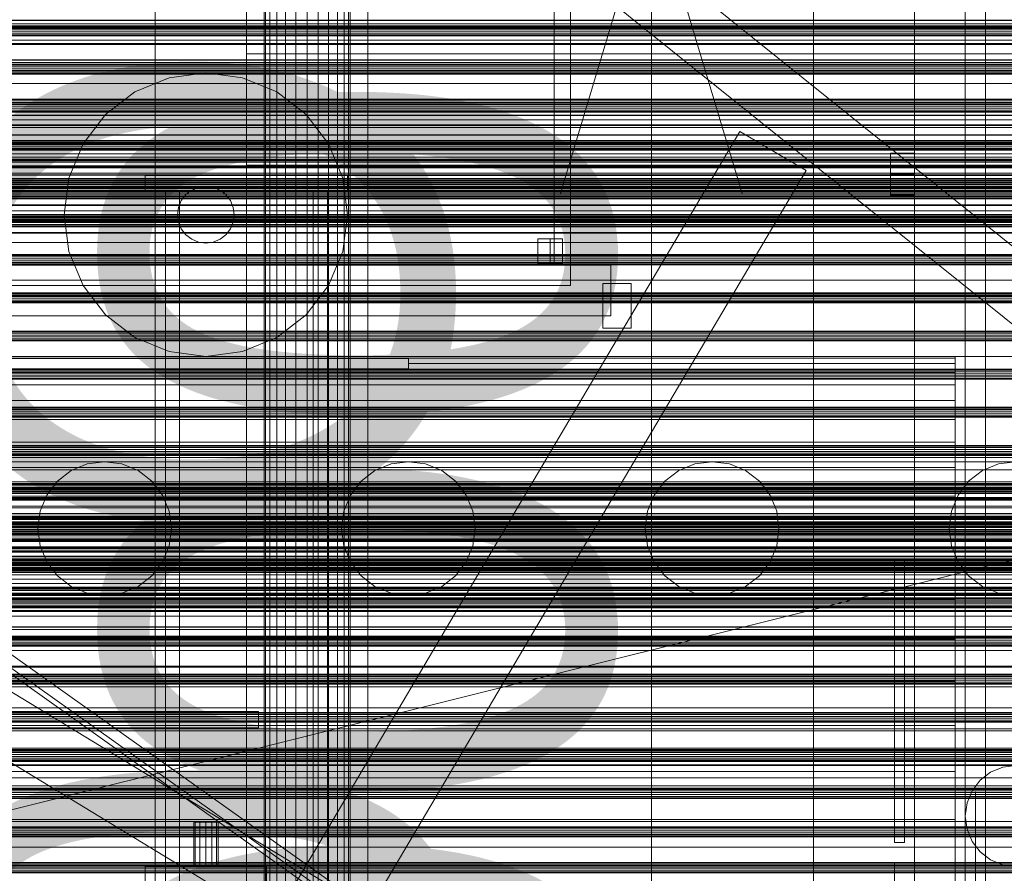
# Model space of a CAD drawing. Header units: millimetres. Extents: x -2233 to 65662, y -50530 to 6847.
# Tile 28 of 256: x -1092 to -606, y -34155 to -33734. Entities that reach past the tile are written whole.
import ezdxf

# ---------------------------------------------------------------- set-up
doc = ezdxf.new("R2010")
doc.units = ezdxf.units.MM
for name, color, linetype, lineweight in [('COTAS_O', 1, 'Continuous', 0), ('frontal_briquetadora', 7, 'Continuous', 0), ('frontal_C01', 7, 'Continuous', 0), ('frontal_C03', 7, 'Continuous', 0), ('frontal_dosificador', 7, 'Continuous', 0), ('frontal_mezcladora', 7, 'Continuous', 0), ('frontal_secador', 7, 'Continuous', 0), ('frontal_tolva', 7, 'Continuous', 0)]:
    doc.layers.add(name, color=color, linetype=linetype, lineweight=lineweight)
doc.dimstyles.new('R19_100', dxfattribs={"dimtxt": 250, "dimasz": 150, "dimexe": 150, "dimexo": 80, "dimgap": 100, "dimtad": 1, "dimtih": 1, "dimtoh": 1, "dimdsep": 46, "dimcen": 0.09, "dimadec": 0, "dimazin": 0, "dimtfac": 1, "dimtdec": 4, "dimtofl": 0, "dimtmove": 0, "dimatfit": 3, "dimfxl": 1, "dimtolj": 1, "dimtzin": 0, "dimarcsym": 0})

# ---------------------------------------------------------------- blocks, each defined once
blk = doc.blocks.new('DIM_R32_38')
at = {"layer": 'COTAS_O'}
for p, q in [((-1725, -31700), (-1025, -31700)), ((-1025, -31700), (-1070, -31850)), ((-1025, -34400), (-1025, -31700)), ((-1025, -31700), (-980, -31850)), ((-1025, -34400), (-1070, -34250)), ((-1025, -34400), (-980, -34250)), ((-1725, -34400), (-1025, -34400))]:
    blk.add_line(p, q, dxfattribs=at)
blk.add_text('2700 O', height=250, rotation=90, dxfattribs=at).set_placement((-1125, -33050))
blk = doc.blocks.new('DIM_R32_39')
at = {"layer": 'COTAS_O'}
for p, q in [((-1725, -33700), (-1575, -33655)), ((1725, -33700), (1575, -33655)), ((-1725, -34400), (-1725, -33700)), ((-1725, -33700), (1725, -33700)), ((-1725, -33700), (-1575, -33745)), ((1725, -33700), (1575, -33745)), ((1725, -34400), (1725, -33700))]:
    blk.add_line(p, q, dxfattribs=at)
blk.add_text('3450 O', height=250, dxfattribs=at).set_placement((0, -33600))
blk = doc.blocks.new('DIM_R32_42')
at = {"layer": 'COTAS_O'}
for p, q in [((-650, -33700), (50, -33700)), ((50, -33700), (5, -33850)), ((50, -34900), (50, -33700)), ((50, -33700), (95, -33850)), ((50, -34900), (5, -34750)), ((50, -34900), (95, -34750)), ((-650, -34900), (50, -34900))]:
    blk.add_line(p, q, dxfattribs=at)
blk.add_text('1200 O', height=250, rotation=90, dxfattribs=at).set_placement((-50, -34300))
blk = doc.blocks.new('DIM_R32_43')
at = {"layer": 'COTAS_O'}
for p, q in [((-650, -34200), (-500, -34155)), ((650, -34200), (500, -34155)), ((-650, -34900), (-650, -34200)), ((-650, -34200), (650, -34200)), ((-650, -34200), (-500, -34245)), ((650, -34200), (500, -34245)), ((650, -34900), (650, -34200))]:
    blk.add_line(p, q, dxfattribs=at)
blk.add_text('1300 O', height=250, dxfattribs=at).set_placement((0, -34100))
blk = doc.blocks.new('DIM_R32_44')
at = {"layer": 'COTAS_O'}
for p, q in [((-1480, -33670), (-780, -33670)), ((-780, -33670), (-825, -33820)), ((-780, -36000), (-780, -33670)), ((-780, -33670), (-735, -33820)), ((-780, -36000), (-825, -35850)), ((-780, -36000), (-735, -35850)), ((-1480, -36000), (-780, -36000))]:
    blk.add_line(p, q, dxfattribs=at)
blk.add_text('2330 O', height=250, rotation=90, dxfattribs=at).set_placement((-880, -34835))
blk = doc.blocks.new('DIM_R32_46')
at = {"layer": 'COTAS_O'}
for p, q in [((-1400, -33000), (-700, -33000)), ((-700, -33000), (-745, -33150)), ((-700, -36000), (-700, -33000)), ((-700, -33000), (-655, -33150)), ((-700, -36000), (-745, -35850)), ((-700, -36000), (-655, -35850)), ((-1400, -36000), (-700, -36000))]:
    blk.add_line(p, q, dxfattribs=at)
blk.add_text('3000 O', height=250, rotation=90, dxfattribs=at).set_placement((-800, -34500))

msp = doc.modelspace()

# ---------------------------------------------------------------- linework, layer by layer
at = {"layer": 'frontal_briquetadora'}
for p, q in [((-630, -33900), (-1405, -33900)), ((-630, -33900.878), (-1405, -33900.878)), ((-1260, -33901), (-900, -33901)), ((-900, -33901), (-900, -33903.508)), ((-900, -33906.194), (-900, -33901)), ((-630, -33900.878), (-630, -33900)), ((-630, -33903.508), (-630, -33900.878)), ((-1260, -33906.194), (-900, -33906.194)), ((-900, -33903.508), (-900, -33906.194)), ((-630, -33903.508), (-900, -33903.508)), ((-630, -33907.878), (-630, -33903.508)), ((-630, -33907.878), (-1405, -33907.878)), ((-630, -33913.97), (-630, -33907.878)), ((-630, -33913.97), (-1405, -33913.97)), ((-630, -33921.759), (-630, -33913.97)), ((-630, -33921.759), (-1405, -33921.759)), ((-630, -33931.209), (-630, -33921.759)), ((-630, -33931.209), (-1405, -33931.209)), ((-630, -33942.282), (-630, -33931.209)), ((-630, -33942.282), (-1405, -33942.282)), ((-630, -33954.93), (-630, -33942.282)), ((-630, -33954.93), (-1405, -33954.93)), ((-630, -33969.097), (-630, -33954.93)), ((-630, -33969.097), (-1405, -33969.097)), ((-630, -33984.725), (-630, -33969.097)), ((-630, -33984.725), (-1405, -33984.725)), ((-630, -34001.746), (-630, -33984.725)), ((-630, -34001.746), (-1405, -34001.746)), ((-630, -34020.086), (-630, -34001.746)), ((-630, -34020.086), (-1405, -34020.086)), ((-630, -34039.668), (-630, -34020.086)), ((-630, -34039.668), (-1405, -34039.668)), ((-630, -34060.408), (-630, -34039.668)), ((-630, -34060.408), (-1405, -34060.408)), ((-630, -34082.216), (-630, -34060.408)), ((-974, -34075.4), (-1226, -34075.4)), ((-974, -34075.4), (-974, -34083.4)), ((-630, -34082.216), (-1405, -34082.216)), ((-974, -34083.4), (-1226, -34083.4)), ((-980, -34083.4), (-1220, -34083.4)), ((-980, -34083.4), (-980, -34188.4)), ((-630, -34105), (-630, -34082.216)), ((-630, -34101.1), (-630, -34100)), ((-630, -34104.388), (-630, -34101.1)), ((-630, -34105), (-1405, -34105)), ((-630, -34109.82), (-630, -34104.388)), ((-630, -34128.662), (-630, -34105)), ((-630, -34117.33), (-630, -34109.82)), ((-620, -34116.167), (-620, -34115)), ((-630, -34126.823), (-630, -34117.33)), ((-620, -34119.649), (-620, -34116.167)), ((-620, -34125.397), (-620, -34119.649)), ((-620, -34133.327), (-620, -34125.397)), ((-630, -34128.662), (-1405, -34128.662)), ((-630, -34138.179), (-630, -34126.823)), ((-630, -34153.1), (-630, -34128.662)), ((-620, -34143.323), (-620, -34133.327)), ((-630, -34151.256), (-630, -34138.179)), ((-620, -34155.238), (-620, -34143.323)), ((-630, -34153.1), (-1405, -34153.1)), ((-630, -34165.889), (-630, -34151.256)), ((-630, -34178.21), (-630, -34153.1)), ((-620, -34168.9), (-620, -34155.238))]:
    msp.add_line(p, q, dxfattribs=at)
at = {"layer": 'frontal_C01'}
for p, q in [((-980, -33750.588), (-980, -33755.588)), ((980, -33750.588), (-980, -33750.588)), ((980, -33755.588), (-980, -33755.588)), ((-980, -33755.588), (-980, -33805.588)), ((-996.358, -34228.922), (-736.358, -33788.922)), ((-736.358, -33788.922), (-703.642, -33808.254)), ((-980, -33805.588), (-980, -33810.588)), ((980, -33805.588), (-980, -33805.588)), ((-963.642, -34248.254), (-703.642, -33808.254)), ((-1030, -33810.588), (-930, -33810.588)), ((-1030, -33818.588), (-1030, -33810.588)), ((980, -33810.588), (-980, -33810.588)), ((-930, -33818.588), (-930, -33810.588)), ((-1030, -33818.588), (-930, -33818.588)), ((-1020, -33818.588), (-1013, -33818.588)), ((-1020, -35975), (-1020, -33818.588)), ((-1013, -35975), (-1013, -33818.588)), ((-1013, -33818.588), (-947, -33818.588)), ((-947, -33818.588), (-940, -33818.588)), ((-947, -35975), (-947, -33818.588)), ((-940, -35975), (-940, -33818.588))]:
    msp.add_line(p, q, dxfattribs=at)
at = {"layer": 'frontal_C03'}
for p, q in [((1424.399, -35474.583), (-1405.601, -33199.271)), ((1405.601, -35497.963), (-1424.399, -33222.651)), ((1250, -33736.793), (-1250, -33736.793)), ((1250, -33737.179), (-1250, -33737.179)), ((1250, -33737.845), (-1250, -33737.845)), ((-1250, -33738.777), (1250, -33738.777)), ((1250, -33739.719), (-1250, -33739.719)), ((1250, -33740.651), (-1250, -33740.651)), ((1250, -33741.317), (-1250, -33741.317)), ((1250, -33741.703), (-1250, -33741.703)), ((1250, -33755.627), (-1250, -33755.627)), ((1250, -33756.013), (-1250, -33756.013)), ((1250, -33756.679), (-1250, -33756.679)), ((-1250, -33757.611), (1250, -33757.611)), ((1250, -33758.553), (-1250, -33758.553)), ((1250, -33759.485), (-1250, -33759.485)), ((1250, -33760.151), (-1250, -33760.151)), ((1250, -33760.537), (-1250, -33760.537)), ((1250, -33774.461), (-1250, -33774.461)), ((1250, -33774.847), (-1250, -33774.847)), ((1250, -33775.513), (-1250, -33775.513)), ((-1250, -33776.445), (1250, -33776.445)), ((1250, -33777.387), (-1250, -33777.387)), ((1250, -33778.319), (-1250, -33778.319)), ((1250, -33778.985), (-1250, -33778.985)), ((1250, -33779.371), (-1250, -33779.371)), ((1250, -33780.925), (-1250, -33780.925)), ((1250, -33781.011), (-1250, -33781.011)), ((1250, -33785.624), (-1250, -33785.624)), ((1250, -33785.868), (-1250, -33785.868)), ((1250, -33786.881), (-1250, -33786.881)), ((1250, -33786.948), (-1250, -33786.948)), ((1250, -33790.552), (-1250, -33790.552)), ((1250, -33790.743), (-1250, -33790.743)), ((1250, -33793.295), (-1250, -33793.295)), ((1250, -33793.681), (-1250, -33793.681)), ((1250, -33794.347), (-1250, -33794.347)), ((1250, -33794.392), (-1250, -33794.392)), ((1250, -33794.758), (-1250, -33794.758)), ((-1250, -33795.279), (1250, -33795.279)), ((1250, -33796.221), (-1250, -33796.221)), ((1250, -33797.153), (-1250, -33797.153)), ((1250, -33797.402), (-1250, -33797.402)), ((1250, -33797.688), (-1250, -33797.688)), ((1250, -33797.819), (-1250, -33797.819)), ((1250, -33798.205), (-1250, -33798.205)), ((1496, -33801.613), (-1496, -33801.613)), ((1496, -33801.64), (-1496, -33801.64)), ((1496, -33802.532), (-1496, -33802.532)), ((1496, -33802.558), (-1496, -33802.558)), ((1496, -33803.081), (-1496, -33803.081)), ((1496, -33803.158), (-1496, -33803.158)), ((1496, -33804), (-1496, -33804)), ((1496, -33804.076), (-1496, -33804.076)), ((1496, -33805.821), (-1496, -33805.821)), ((1496, -33805.936), (-1496, -33805.936)), ((1496, -33806.74), (-1496, -33806.74)), ((1496, -33806.854), (-1496, -33806.854)), ((1496, -33809.416), (-1496, -33809.416)), ((1250, -33805.894), (-1250, -33805.894)), ((-1250, -33806.326), (1250, -33806.326)), ((1250, -33806.388), (-1250, -33806.388)), ((-1250, -33806.725), (1250, -33806.725)), ((-1496, -33809.551), (1496, -33809.551)), ((1496, -33810.334), (-1496, -33810.334)), ((-1496, -33810.469), (1496, -33810.469)), ((1496, -33813.317), (-1496, -33813.317)), ((1496, -33813.452), (-1496, -33813.452)), ((1496, -33814.236), (-1496, -33814.236)), ((1250, -33812.129), (-1250, -33812.129)), ((1250, -33812.515), (-1250, -33812.515)), ((1250, -33813.181), (-1250, -33813.181)), ((-1250, -33814.113), (1250, -33814.113)), ((1496, -33814.371), (-1496, -33814.371)), ((1496, -33816.932), (-1496, -33816.932)), ((1496, -33817.047), (-1496, -33817.047)), ((1496, -33817.851), (-1496, -33817.851)), ((1496, -33817.965), (-1496, -33817.965)), ((1250, -33815.055), (-1250, -33815.055)), ((1250, -33815.987), (-1250, -33815.987)), ((1250, -33816.142), (-1250, -33816.142)), ((1250, -33816.48), (-1250, -33816.48)), ((1250, -33816.653), (-1250, -33816.653)), ((1250, -33817.039), (-1250, -33817.039)), ((1250, -33818.379), (-1250, -33818.379)), ((1250, -33818.811), (-1250, -33818.811)), ((1496, -33819.71), (-1496, -33819.71)), ((1496, -33819.787), (-1496, -33819.787)), ((1496, -33820.629), (-1496, -33820.629)), ((1496, -33820.705), (-1496, -33820.705)), ((1496, -33821.228), (-1496, -33821.228)), ((1496, -33821.255), (-1496, -33821.255)), ((1496, -33822.147), (-1496, -33822.147)), ((1496, -33822.174), (-1496, -33822.174)), ((1250, -33825.18), (-1250, -33825.18)), ((1250, -33825.466), (-1250, -33825.466)), ((1250, -33829.947), (-1250, -33829.947)), ((1250, -33830.313), (-1250, -33830.313)), ((1250, -33830.962), (-1250, -33830.962)), ((1250, -33831.349), (-1250, -33831.349)), ((1250, -33832.014), (-1250, -33832.014)), ((1250, -33832.125), (-1250, -33832.125)), ((1250, -33832.316), (-1250, -33832.316)), ((-1250, -33832.947), (1250, -33832.947)), ((1250, -33833.889), (-1250, -33833.889)), ((1250, -33834.821), (-1250, -33834.821)), ((1250, -33835.487), (-1250, -33835.487)), ((1250, -33835.873), (-1250, -33835.873)), ((1250, -33835.919), (-1250, -33835.919)), ((1250, -33835.987), (-1250, -33835.987)), ((1250, -33838.837), (-1250, -33838.837)), ((1250, -33839.081), (-1250, -33839.081)), ((1250, -33843.694), (-1250, -33843.694)), ((1250, -33843.78), (-1250, -33843.78)), ((1250, -33849.796), (-1250, -33849.796)), ((1250, -33850.182), (-1250, -33850.182)), ((1250, -33850.848), (-1250, -33850.848)), ((-1250, -33851.781), (1250, -33851.781)), ((1250, -33852.722), (-1250, -33852.722)), ((1250, -33853.655), (-1250, -33853.655)), ((1250, -33854.321), (-1250, -33854.321)), ((1250, -33854.707), (-1250, -33854.707)), ((1250, -33868.63), (-1250, -33868.63)), ((1250, -33869.016), (-1250, -33869.016)), ((1250, -33869.682), (-1250, -33869.682)), ((-1250, -33870.615), (1250, -33870.615)), ((1250, -33871.556), (-1250, -33871.556)), ((1250, -33872.489), (-1250, -33872.489)), ((1422.787, -35595.6), (-1407.213, -33876.74)), ((1250, -33873.154), (-1250, -33873.154)), ((1250, -33873.541), (-1250, -33873.541)), ((1250, -33887.464), (-1250, -33887.464)), ((1250, -33887.85), (-1250, -33887.85)), ((1250, -33888.516), (-1250, -33888.516)), ((-1250, -33889.448), (1250, -33889.448)), ((1250, -33890.39), (-1250, -33890.39)), ((1250, -33891.322), (-1250, -33891.322)), ((1250, -33891.988), (-1250, -33891.988)), ((1250, -33892.375), (-1250, -33892.375)), ((1407.213, -35621.241), (-1422.787, -33902.381)), ((1250, -33906.298), (-1250, -33906.298)), ((1250, -33906.684), (-1250, -33906.684)), ((1250, -33907.35), (-1250, -33907.35)), ((-1250, -33908.282), (1250, -33908.282)), ((1250, -33909.224), (-1250, -33909.224)), ((1250, -33910.156), (-1250, -33910.156)), ((1250, -33910.822), (-1250, -33910.822)), ((1250, -33911.208), (-1250, -33911.208)), ((1250, -33925.132), (-1250, -33925.132)), ((1250, -33925.518), (-1250, -33925.518)), ((1250, -33926.184), (-1250, -33926.184)), ((-1250, -33927.116), (1250, -33927.116)), ((1250, -33928.058), (-1250, -33928.058)), ((1250, -33928.99), (-1250, -33928.99)), ((1250, -33929.656), (-1250, -33929.656)), ((1250, -33930.042), (-1250, -33930.042)), ((1250, -33943.966), (-1250, -33943.966)), ((1250, -33944.352), (-1250, -33944.352)), ((1250, -33945.018), (-1250, -33945.018)), ((-1250, -33945.95), (1250, -33945.95)), ((1250, -33946.892), (-1250, -33946.892)), ((1250, -33947.824), (-1250, -33947.824)), ((1250, -33948.49), (-1250, -33948.49)), ((1250, -33948.876), (-1250, -33948.876)), ((1250, -33962.8), (-1250, -33962.8)), ((1250, -33963.186), (-1250, -33963.186)), ((1250, -33963.852), (-1250, -33963.852)), ((-1250, -33964.784), (1250, -33964.784)), ((1250, -33965.497), (-1250, -33965.497)), ((1250, -33965.583), (-1250, -33965.583)), ((1250, -33965.726), (-1250, -33965.726)), ((1250, -33966.658), (-1250, -33966.658)), ((1250, -33967.324), (-1250, -33967.324)), ((1250, -33967.71), (-1250, -33967.71)), ((1250, -33970.196), (-1250, -33970.196)), ((1250, -33970.441), (-1250, -33970.441)), ((1250, -33978.964), (-1250, -33978.964)), ((1250, -33979.33), (-1250, -33979.33)), ((1250, -33981.633), (-1250, -33981.633)), ((1250, -33982.02), (-1250, -33982.02)), ((1250, -33982.686), (-1250, -33982.686)), ((-1250, -33983.618), (1250, -33983.618)), ((1496, -33987.104), (-1496, -33987.104)), ((1496, -33987.13), (-1496, -33987.13)), ((1496, -33988.572), (-1496, -33988.572)), ((1496, -33988.648), (-1496, -33988.648)), ((1250, -33984.56), (-1250, -33984.56)), ((1250, -33985.492), (-1250, -33985.492)), ((1250, -33986.158), (-1250, -33986.158)), ((1250, -33986.544), (-1250, -33986.544)), ((1496, -33991.312), (-1496, -33991.312)), ((1496, -33991.426), (-1496, -33991.426)), ((1250, -33990.466), (-1250, -33990.466)), ((-1250, -33990.898), (1250, -33990.898)), ((1496, -33994.906), (-1496, -33994.906)), ((-1496, -33995.041), (1496, -33995.041)), ((1496, -33998.808), (-1496, -33998.808)), ((1496, -33998.943), (-1496, -33998.943)), ((1496, -34002.423), (-1496, -34002.423)), ((1496, -34002.537), (-1496, -34002.537)), ((1250, -34000.467), (-1250, -34000.467)), ((1250, -34000.854), (-1250, -34000.854)), ((1250, -34001.519), (-1250, -34001.519)), ((-1250, -34002.452), (1250, -34002.452)), ((1250, -34002.951), (-1250, -34002.951)), ((1250, -34003.383), (-1250, -34003.383)), ((1250, -34003.393), (-1250, -34003.393)), ((1496, -34005.201), (-1496, -34005.201)), ((1496, -34005.277), (-1496, -34005.277)), ((1496, -34006.719), (-1496, -34006.719)), ((1496, -34006.746), (-1496, -34006.746)), ((1250, -34004.326), (-1250, -34004.326)), ((1250, -34004.992), (-1250, -34004.992)), ((1250, -34005.378), (-1250, -34005.378)), ((1250, -34014.519), (-1250, -34014.519)), ((1250, -34014.885), (-1250, -34014.885)), ((1250, -34019.301), (-1250, -34019.301)), ((1250, -34019.687), (-1250, -34019.687)), ((1250, -34020.353), (-1250, -34020.353)), ((-1250, -34021.286), (1250, -34021.286)), ((1250, -34022.227), (-1250, -34022.227)), ((1250, -34023.16), (-1250, -34023.16)), ((1250, -34023.409), (-1250, -34023.409)), ((1250, -34023.653), (-1250, -34023.653)), ((1250, -34023.826), (-1250, -34023.826)), ((1250, -34024.212), (-1250, -34024.212)), ((1250, -34028.266), (-1250, -34028.266)), ((1250, -34028.352), (-1250, -34028.352)), ((1250, -34038.135), (-1250, -34038.135)), ((1250, -34038.521), (-1250, -34038.521)), ((1250, -34039.187), (-1250, -34039.187)), ((-1250, -34040.12), (1250, -34040.12)), ((1250, -34041.061), (-1250, -34041.061)), ((1250, -34041.994), (-1250, -34041.994)), ((1250, -34042.659), (-1250, -34042.659)), ((1250, -34043.046), (-1250, -34043.046)), ((1250, -34056.969), (-1250, -34056.969)), ((1250, -34057.355), (-1250, -34057.355)), ((1250, -34058.021), (-1250, -34058.021)), ((-1250, -34058.953), (1250, -34058.953)), ((1250, -34059.895), (-1250, -34059.895)), ((1250, -34060.827), (-1250, -34060.827)), ((1250, -34061.493), (-1250, -34061.493)), ((1250, -34061.88), (-1250, -34061.88)), ((1250, -34075.803), (-1250, -34075.803)), ((1250, -34076.189), (-1250, -34076.189)), ((1250, -34076.855), (-1250, -34076.855)), ((-1250, -34077.787), (1250, -34077.787)), ((1250, -34078.729), (-1250, -34078.729)), ((1250, -34079.661), (-1250, -34079.661)), ((1250, -34080.327), (-1250, -34080.327)), ((1250, -34080.713), (-1250, -34080.713)), ((1250, -34094.637), (-1250, -34094.637)), ((1250, -34095.023), (-1250, -34095.023)), ((1250, -34095.689), (-1250, -34095.689)), ((-1250, -34096.621), (1250, -34096.621)), ((1250, -34097.563), (-1250, -34097.563)), ((1250, -34098.495), (-1250, -34098.495)), ((1250, -34099.161), (-1250, -34099.161)), ((1250, -34099.547), (-1250, -34099.547)), ((1250, -34113.471), (-1250, -34113.471)), ((1250, -34113.857), (-1250, -34113.857)), ((1250, -34114.523), (-1250, -34114.523)), ((-1250, -34115.455), (1250, -34115.455)), ((1250, -34116.397), (-1250, -34116.397)), ((1250, -34117.329), (-1250, -34117.329)), ((1250, -34117.995), (-1250, -34117.995)), ((1250, -34118.381), (-1250, -34118.381)), ((1250, -34132.305), (-1250, -34132.305)), ((1250, -34132.691), (-1250, -34132.691)), ((1250, -34133.357), (-1250, -34133.357)), ((-1250, -34134.289), (1250, -34134.289)), ((1250, -34135.231), (-1250, -34135.231)), ((1250, -34136.163), (-1250, -34136.163)), ((1250, -34136.829), (-1250, -34136.829)), ((1250, -34137.215), (-1250, -34137.215)), ((1250, -34150.069), (-1250, -34150.069)), ((1250, -34150.155), (-1250, -34150.155)), ((1250, -34151.138), (-1250, -34151.138)), ((1250, -34151.525), (-1250, -34151.525)), ((1250, -34152.191), (-1250, -34152.191)), ((-1250, -34153.123), (1250, -34153.123)), ((1250, -34154.065), (-1250, -34154.065)), ((1250, -34154.768), (-1250, -34154.768)), ((1250, -34154.997), (-1250, -34154.997)), ((1250, -34155.013), (-1250, -34155.013))]:
    msp.add_line(p, q, dxfattribs=at)
at = {"layer": 'frontal_dosificador'}
for p, q in [((-828, -33855), (-828, -33700)), ((-820, -33865), (-820, -33700)), ((-820, -33855), (-820, -33700)), ((-1000, -33760), (-1018.117, -33762.385)), ((-981.883, -33762.385), (-1000, -33760)), ((-1018.117, -33762.385), (-1035, -33769.378)), ((-965, -33769.378), (-981.883, -33762.385)), ((-1035, -33769.378), (-1049.497, -33780.503)), ((-950.503, -33780.503), (-965, -33769.378)), ((-1049.497, -33780.503), (-1060.622, -33795)), ((-939.378, -33795), (-950.503, -33780.503)), ((-1060.622, -33795), (-1067.615, -33811.883)), ((-932.385, -33811.883), (-939.378, -33795)), ((-150, -33800), (-1850, -33800)), ((-1067.615, -33811.883), (-1070, -33830)), ((-930, -33830), (-932.385, -33811.883)), ((-1007, -33817.876), (-1009.899, -33820.101)), ((-1003.623, -33816.477), (-1007, -33817.876)), ((-1000, -33816), (-1003.623, -33816.477)), ((-996.377, -33816.477), (-1000, -33816)), ((-993, -33817.876), (-996.377, -33816.477)), ((-990.101, -33820.101), (-993, -33817.876)), ((-1012.124, -33823), (-1013.523, -33826.377)), ((-1009.899, -33820.101), (-1012.124, -33823)), ((-987.876, -33823), (-990.101, -33820.101)), ((-986.477, -33826.377), (-987.876, -33823)), ((-1013.523, -33826.377), (-1014, -33830)), ((-986, -33830), (-986.477, -33826.377)), ((-1070, -33830), (-1067.615, -33848.117)), ((-1014, -33830), (-1013.523, -33833.623)), ((-1013.523, -33833.623), (-1012.124, -33837)), ((-987.876, -33837), (-986.477, -33833.623)), ((-986.477, -33833.623), (-986, -33830)), ((-932.385, -33848.117), (-930, -33830)), ((-1012.124, -33837), (-1009.899, -33839.899)), ((-990.101, -33839.899), (-987.876, -33837)), ((-1009.899, -33839.899), (-1007, -33842.124)), ((-1007, -33842.124), (-1003.623, -33843.523)), ((-996.377, -33843.523), (-993, -33842.124)), ((-993, -33842.124), (-990.101, -33839.899)), ((-830, -33842), (-836.062, -33842)), ((-836.062, -33854), (-836.062, -33842)), ((-830, -33842), (-823.938, -33842)), ((-830, -33842), (-830, -33854)), ((-823.938, -33854), (-823.938, -33842)), ((-1067.615, -33848.117), (-1060.622, -33865)), ((-1003.623, -33843.523), (-1000, -33844)), ((-1000, -33844), (-996.377, -33843.523)), ((-939.378, -33865), (-932.385, -33848.117)), ((-800, -33855), (-1200, -33855)), ((-830, -33854), (-836.062, -33854)), ((-823.938, -33854), (-830, -33854)), ((-820, -33855), (-828, -33855)), ((-800, -33880), (-800, -33855)), ((-820, -33865), (-1180, -33865)), ((-1060.622, -33865), (-1049.497, -33879.497)), ((-950.503, -33879.497), (-939.378, -33865)), ((-790, -33864), (-804, -33864)), ((-804, -33886), (-804, -33864)), ((-790, -33886), (-790, -33864)), ((-800, -33880), (-1200, -33880)), ((-1049.497, -33879.497), (-1035, -33890.622)), ((-965, -33890.622), (-950.503, -33879.497)), ((-790, -33886), (-804, -33886)), ((-1035, -33890.622), (-1018.117, -33897.615)), ((-981.883, -33897.615), (-965, -33890.622)), ((-150, -33900), (-1850, -33900)), ((-1200, -34150), (-200, -33900)), ((-200, -33900), (-1200, -33900)), ((-1018.117, -33897.615), (-1000, -33900)), ((-1000, -33900), (-981.883, -33897.615)), ((-300, -33950), (-1700, -33950)), ((-300, -33952), (-1700, -33952)), ((-1058.541, -33953.124), (-1066.5, -33956.421)), ((-1050, -33952), (-1058.541, -33953.124)), ((-1041.459, -33953.124), (-1050, -33952)), ((-1033.5, -33956.421), (-1041.459, -33953.124)), ((-908.541, -33953.124), (-916.5, -33956.421)), ((-900, -33952), (-908.541, -33953.124)), ((-891.459, -33953.124), (-900, -33952)), ((-883.5, -33956.421), (-891.459, -33953.124)), ((-758.541, -33953.124), (-766.5, -33956.421)), ((-750, -33952), (-758.541, -33953.124)), ((-741.459, -33953.124), (-750, -33952)), ((-733.5, -33956.421), (-741.459, -33953.124)), ((-608.541, -33953.124), (-616.5, -33956.421)), ((-600, -33952), (-608.541, -33953.124)), ((-1066.5, -33956.421), (-1073.335, -33961.665)), ((-1026.665, -33961.665), (-1033.5, -33956.421)), ((-916.5, -33956.421), (-923.335, -33961.665)), ((-876.665, -33961.665), (-883.5, -33956.421)), ((-766.5, -33956.421), (-773.335, -33961.665)), ((-726.665, -33961.665), (-733.5, -33956.421)), ((-616.5, -33956.421), (-623.335, -33961.665)), ((-1073.335, -33961.665), (-1078.579, -33968.5)), ((-1021.421, -33968.5), (-1026.665, -33961.665)), ((-923.335, -33961.665), (-928.579, -33968.5)), ((-871.421, -33968.5), (-876.665, -33961.665)), ((-773.335, -33961.665), (-778.579, -33968.5)), ((-721.421, -33968.5), (-726.665, -33961.665)), ((-623.335, -33961.665), (-628.579, -33968.5)), ((-1078.579, -33968.5), (-1081.876, -33976.459)), ((-1018.124, -33976.459), (-1021.421, -33968.5)), ((-928.579, -33968.5), (-931.876, -33976.459)), ((-868.124, -33976.459), (-871.421, -33968.5)), ((-778.579, -33968.5), (-781.876, -33976.459)), ((-718.124, -33976.459), (-721.421, -33968.5)), ((-628.579, -33968.5), (-631.876, -33976.459)), ((-1081.876, -33976.459), (-1083, -33985)), ((-1017, -33985), (-1018.124, -33976.459)), ((-931.876, -33976.459), (-933, -33985)), ((-867, -33985), (-868.124, -33976.459)), ((-781.876, -33976.459), (-783, -33985)), ((-717, -33985), (-718.124, -33976.459)), ((-631.876, -33976.459), (-633, -33985)), ((-1083, -33985), (-1081.876, -33993.541)), ((-1018.124, -33993.541), (-1017, -33985)), ((-933, -33985), (-931.876, -33993.541)), ((-868.124, -33993.541), (-867, -33985)), ((-783, -33985), (-781.876, -33993.541)), ((-718.124, -33993.541), (-717, -33985)), ((-633, -33985), (-631.876, -33993.541)), ((-1081.876, -33993.541), (-1078.579, -34001.5)), ((-1021.421, -34001.5), (-1018.124, -33993.541)), ((-931.876, -33993.541), (-928.579, -34001.5)), ((-871.421, -34001.5), (-868.124, -33993.541)), ((-781.876, -33993.541), (-778.579, -34001.5)), ((-721.421, -34001.5), (-718.124, -33993.541)), ((-631.876, -33993.541), (-628.579, -34001.5)), ((-1078.579, -34001.5), (-1073.335, -34008.335)), ((-1026.665, -34008.335), (-1021.421, -34001.5)), ((-928.579, -34001.5), (-923.335, -34008.335)), ((-876.665, -34008.335), (-871.421, -34001.5)), ((-778.579, -34001.5), (-773.335, -34008.335)), ((-726.665, -34008.335), (-721.421, -34001.5)), ((-628.579, -34001.5), (-623.335, -34008.335)), ((-1073.335, -34008.335), (-1066.5, -34013.579)), ((-1033.5, -34013.579), (-1026.665, -34008.335)), ((-923.335, -34008.335), (-916.5, -34013.579)), ((-883.5, -34013.579), (-876.665, -34008.335)), ((-773.335, -34008.335), (-766.5, -34013.579)), ((-733.5, -34013.579), (-726.665, -34008.335)), ((-623.335, -34008.335), (-616.5, -34013.579)), ((-1066.5, -34013.579), (-1058.541, -34016.876)), ((-1041.459, -34016.876), (-1033.5, -34013.579)), ((-916.5, -34013.579), (-908.541, -34016.876)), ((-891.459, -34016.876), (-883.5, -34013.579)), ((-766.5, -34013.579), (-758.541, -34016.876)), ((-741.459, -34016.876), (-733.5, -34013.579)), ((-616.5, -34013.579), (-608.541, -34016.876)), ((-1058.541, -34016.876), (-1050, -34018)), ((-1050, -34018), (-1041.459, -34016.876)), ((-908.541, -34016.876), (-900, -34018)), ((-900, -34018), (-891.459, -34016.876)), ((-758.541, -34016.876), (-750, -34018)), ((-750, -34018), (-741.459, -34016.876)), ((-608.541, -34016.876), (-600, -34018)), ((-210, -34085), (-1790, -34085)), ((-300, -34100), (-1700, -34100)), ((-300, -34102), (-1700, -34102)), ((-612.5, -34105.349), (-617.678, -34109.322)), ((-606.47, -34102.852), (-612.5, -34105.349)), ((-600, -34102), (-606.47, -34102.852)), ((-617.678, -34109.322), (-621.651, -34114.5)), ((-621.651, -34114.5), (-624.148, -34120.53)), ((-624.148, -34120.53), (-625, -34127)), ((-1005.196, -34130), (-1006, -34130)), ((-1006, -34152), (-1006, -34130)), ((-1003, -34130), (-1005.196, -34130)), ((-1005.196, -34152), (-1005.196, -34130)), ((-1000, -34130), (-1003, -34130)), ((-1003, -34152), (-1003, -34130)), ((-1000, -34130), (-997, -34130)), ((-1000, -34130), (-1000, -34152)), ((-997, -34130), (-994.804, -34130)), ((-997, -34152), (-997, -34130)), ((-994.804, -34130), (-994, -34130)), ((-994.804, -34152), (-994.804, -34130)), ((-994, -34152), (-994, -34130)), ((-625, -34127), (-624.148, -34133.47)), ((-624.148, -34133.47), (-621.651, -34139.5)), ((-621.651, -34139.5), (-617.678, -34144.678)), ((-617.678, -34144.678), (-612.5, -34148.651)), ((-612.5, -34148.651), (-606.47, -34151.148)), ((-210, -34150), (-1790, -34150)), ((-970, -34152), (-1030, -34152)), ((-1030, -34200), (-1030, -34152)), ((-1005.196, -34152), (-1006, -34152)), ((-1003, -34152), (-1005.196, -34152)), ((-1000, -34152), (-1003, -34152)), ((-997, -34152), (-1000, -34152)), ((-997, -34152), (-994.804, -34152)), ((-994.804, -34152), (-994, -34152)), ((-970, -34200), (-970, -34152)), ((-490, -34150), (-660, -34150)), ((-660, -34165), (-660, -34150)), ((-606.47, -34151.148), (-600, -34152))]:
    msp.add_line(p, q, dxfattribs=at)
at = {"layer": 'frontal_mezcladora'}
for p, q in [((-980, -35980), (-980, -33390)), ((-920, -35980), (-920, -33390)), ((-971.2, -34900), (-971.2, -33450)), ((-970.478, -34900), (-970.478, -33450)), ((-968.36, -34900), (-968.36, -33450)), ((-964.991, -34900), (-964.991, -33450)), ((-960.6, -34900), (-960.6, -33450)), ((-955.487, -34900), (-955.487, -33450)), ((-950, -33450), (-950, -34900)), ((-944.513, -34900), (-944.513, -33450)), ((-939.4, -34900), (-939.4, -33450)), ((-935.009, -34900), (-935.009, -33450)), ((-931.64, -34900), (-931.64, -33450)), ((-929.522, -34900), (-929.522, -33450)), ((-928.8, -34900), (-928.8, -33450)), ((-650, -34725), (-650, -33700)), ((-625, -34725), (-625, -33700)), ((-650, -34760), (-650, -33730)), ((-625, -34725), (-625, -33730)), ((-615, -34760), (-615, -33730)), ((-662, -33810), (-662, -33799.608)), ((-662, -33799.608), (-650, -33799.608)), ((-650, -33810), (-650, -33799.608)), ((-662, -33820.392), (-662, -33810)), ((-650, -33810), (-662, -33810)), ((-650, -33810), (-650, -33820.392)), ((-662, -33820.392), (-650, -33820.392)), ((-660, -34000), (-655, -34000)), ((-660, -34140), (-660, -34000)), ((-655, -34140), (-655, -34000)), ((-660, -34140), (-655, -34140))]:
    msp.add_line(p, q, dxfattribs=at)
at = {"layer": 'frontal_secador'}
for p, q in [((1320, -33734), (-1320, -33734)), ((1320, -33735.657), (-1320, -33735.657)), ((1250, -33734.141), (-1250, -33734.141)), ((1320, -33736.928), (-1320, -33736.928)), ((1320, -33737.727), (-1320, -33737.727)), ((1320, -33738), (-1320, -33738)), ((1250, -33737.285), (-1250, -33737.285)), ((1250, -33738), (-1250, -33738)), ((1250, -33741.314), (-1250, -33741.314)), ((1250, -33743.856), (-1250, -33743.856)), ((1250, -33745.455), (-1250, -33745.455)), ((1250, -33746), (-1250, -33746)), ((1360, -33753.5), (-1360, -33753.5)), ((1360, -33754.863), (-1360, -33754.863)), ((1250, -33753.75), (-1250, -33753.75)), ((1360, -33758.859), (-1360, -33758.859)), ((1360, -33765.216), (-1360, -33765.216)), ((1360, -33773.5), (-1360, -33773.5)), ((1250, -33772.924), (-1250, -33772.924)), ((1360, -33783.147), (-1360, -33783.147)), ((-1360, -33793.5), (1360, -33793.5)), ((-1250, -33793.5), (1250, -33793.5)), ((1360, -33803.853), (-1360, -33803.853)), ((1360, -33813.5), (-1360, -33813.5)), ((1250, -33814.076), (-1250, -33814.076)), ((1360, -33821.784), (-1360, -33821.784)), ((1360, -33828.141), (-1360, -33828.141)), ((1360, -33832.137), (-1360, -33832.137)), ((1360, -33833.5), (-1360, -33833.5)), ((1250, -33833.25), (-1250, -33833.25)), ((1250, -33849.715), (-1250, -33849.715)), ((1250, -33862.349), (-1250, -33862.349)), ((1250, -33870.291), (-1250, -33870.291)), ((1250, -33873), (-1250, -33873)), ((-1250, -33956), (1250, -33956)), ((-1250, -33962), (1250, -33962)), ((-1250, -33965), (1250, -33965)), ((1250, -33966), (-1250, -33966)), ((-1250, -33966.659), (1250, -33966.659)), ((1250, -33969.659), (-1250, -33969.659)), ((-1250, -33971), (1250, -33971)), ((1250, -33974), (-1250, -33974)), ((-1250, -33974.728), (1250, -33974.728)), ((-1250, -33977.588), (1250, -33977.588)), ((1250, -33977.611), (-1250, -33977.611)), ((1250, -33977.728), (-1250, -33977.728)), ((-1250, -33979.387), (1250, -33979.387)), ((1250, -33979.918), (-1250, -33979.918)), ((-1250, -33980), (1250, -33980)), ((1250, -33980.588), (-1250, -33980.588)), ((1250, -33982.387), (-1250, -33982.387)), ((1250, -33983), (-1250, -33983)), ((-1250, -33983.65), (1250, -33983.65)), ((1250, -33984), (-1250, -33984)), ((1250, -33987.382), (-1250, -33987.382)), ((-1250, -33988), (1250, -33988)), ((1250, -33989.689), (-1250, -33989.689)), ((1250, -33994), (-1250, -33994)), ((1250, -33994.545), (-1250, -33994.545)), ((1250, -33996), (-1250, -33996)), ((1250, -33996.144), (-1250, -33996.144)), ((1250, -33996.709), (-1250, -33996.709)), ((1250, -33998.686), (-1250, -33998.686)), ((1320, -34002), (-1320, -34002)), ((1320, -34002.273), (-1320, -34002.273)), ((1320, -34003.072), (-1320, -34003.072)), ((1250, -34000), (-1250, -34000)), ((1250, -34002), (-1250, -34002)), ((1320, -34004.343), (-1320, -34004.343)), ((1320, -34006), (-1320, -34006)), ((1320, -34007.929), (-1320, -34007.929)), ((1250, -34004.651), (-1250, -34004.651)), ((1250, -34005.859), (-1250, -34005.859)), ((-1250, -34006), (1250, -34006)), ((-1320, -34010), (1320, -34010)), ((1320, -34012.071), (-1320, -34012.071)), ((-1250, -34010), (1250, -34010)), ((1320, -34014), (-1320, -34014)), ((1320, -34015.657), (-1320, -34015.657)), ((1320, -34016.928), (-1320, -34016.928)), ((1320, -34017.727), (-1320, -34017.727)), ((1320, -34018), (-1320, -34018)), ((1250, -34014.141), (-1250, -34014.141)), ((1250, -34017.285), (-1250, -34017.285)), ((1250, -34018), (-1250, -34018)), ((1250, -34021.314), (-1250, -34021.314)), ((1250, -34023.856), (-1250, -34023.856)), ((1250, -34025.455), (-1250, -34025.455)), ((1250, -34026), (-1250, -34026)), ((1360, -34033.5), (-1360, -34033.5)), ((1360, -34034.863), (-1360, -34034.863)), ((1250, -34033.75), (-1250, -34033.75)), ((1360, -34038.859), (-1360, -34038.859)), ((1360, -34045.216), (-1360, -34045.216)), ((1360, -34053.5), (-1360, -34053.5)), ((1250, -34052.924), (-1250, -34052.924)), ((1360, -34063.147), (-1360, -34063.147)), ((-1360, -34073.5), (1360, -34073.5)), ((-1250, -34073.5), (1250, -34073.5)), ((1360, -34083.853), (-1360, -34083.853)), ((1360, -34093.5), (-1360, -34093.5)), ((1250, -34094.076), (-1250, -34094.076)), ((1360, -34101.784), (-1360, -34101.784)), ((1360, -34108.141), (-1360, -34108.141)), ((1360, -34112.137), (-1360, -34112.137)), ((1360, -34113.5), (-1360, -34113.5)), ((1250, -34113.25), (-1250, -34113.25)), ((1250, -34129.715), (-1250, -34129.715)), ((1250, -34142.349), (-1250, -34142.349)), ((1250, -34150.291), (-1250, -34150.291)), ((1250, -34153), (-1250, -34153))]:
    msp.add_line(p, q, dxfattribs=at)
at = {"layer": 'frontal_tolva'}
for p, q in [((-600, -34400), (-1725, -33600)), ((-604.636, -34406.52), (-1729.636, -33606.52)), ((-1725, -33606.849), (-600, -34406.849))]:
    msp.add_line(p, q, dxfattribs=at)

# ---------------------------------------------------------------- dimensions: what is measured, and where the dimension line sits
at = {"layer": 'COTAS_O'}
for p1, p2, distance, picture, middle in [((-1725, -34400), (-1725, -31700), -700, 'DIM_R32_38', (-1025, -33050)), ((-1400, -36000), (-1400, -33000), -700, 'DIM_R32_46', (-700, -34500)), ((-650, -34900), (-650, -33700), -700, 'DIM_R32_42', (50, -34300)), ((-1725, -34400), (1725, -34400), 700, 'DIM_R32_39', (0, -33700)), ((-1480, -36000), (-1480, -33670), -700, 'DIM_R32_44', (-780, -34835)), ((-650, -34900), (650, -34900), 700, 'DIM_R32_43', (0, -34200))]:
    dim = msp.add_aligned_dim(p1=p1, p2=p2, distance=distance, text='<> O', dimstyle='R19_100', dxfattribs=at)
    dim.commit()
    dim.dimension.update_dxf_attribs({"geometry": picture, "text_midpoint": middle})

doc.saveas('drawing.dxf')
